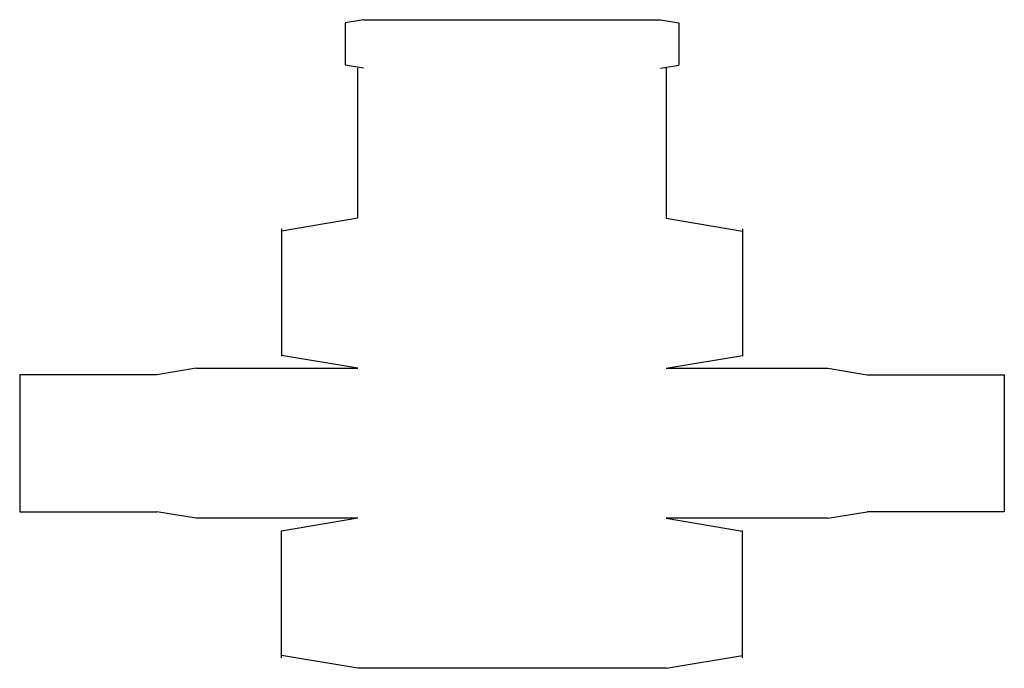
# Model space of a CAD drawing. Header units: millimetres. Extents: x -172 to 172, y -79 to 148.
import ezdxf

# ---------------------------------------------------------------- set-up
doc = ezdxf.new("R2010")
doc.units = ezdxf.units.MM
doc.layers.get('0').update_dxf_attribs({"linetype": 'CONTINUOUS'})

msp = doc.modelspace()

# ---------------------------------------------------------------- linework, layer by layer
for p, q in [((-52, 148.25), (-58.41, 147.18)), ((-52, 148.25), (52, 148.25)), ((52, 148.25), (58.41, 147.18)), ((-58.41, 147.18), (-58.41, 132.32)), ((58.41, 147.18), (58.41, 132.32)), ((-52, 131.25), (-58.41, 132.32)), ((-54, 78.75), (-54, 131.25)), ((52, 131.25), (58.41, 132.32)), ((54, 131.25), (54, 78.75)), ((-54, 78.75), (-80.63, 74.29)), ((54, 78.75), (80.63, 74.29)), ((-80.63, 75.03), (-80.63, 30.53)), ((80.63, 75.03), (80.63, 30.53)), ((-54, 26.25), (-80.63, 30.71)), ((54, 26.25), (80.63, 30.71)), ((-110.5, 26.25), (-124.31, 23.95)), ((-110.5, 26.25), (-54, 26.25)), ((54, 26.25), (110.5, 26.25)), ((110.5, 26.25), (124.31, 23.95)), ((-172.31, 24), (-172.31, -24)), ((-124.31, 24), (-172.31, 24)), ((124.31, 24), (172.31, 24)), ((172.31, 24), (172.31, -24)), ((-172.31, -24), (-124.31, -24)), ((-110.5, -26.25), (-124.31, -23.95)), ((110.5, -26.25), (124.31, -23.95)), ((172.31, -24), (124.31, -24)), ((-54, -26.25), (-110.5, -26.25)), ((-54, -26.25), (-80.63, -30.71)), ((54, -26.25), (80.63, -30.71)), ((110.5, -26.25), (54, -26.25)), ((-80.63, -75.03), (-80.63, -30.53)), ((80.63, -75.03), (80.63, -30.53)), ((-54, -78.75), (-80.63, -74.29)), ((54, -78.75), (80.63, -74.29)), ((54, -78.75), (-54, -78.75))]:
    msp.add_line(p, q)
msp.add_point((54, 131.25))

doc.saveas('drawing.dxf')
